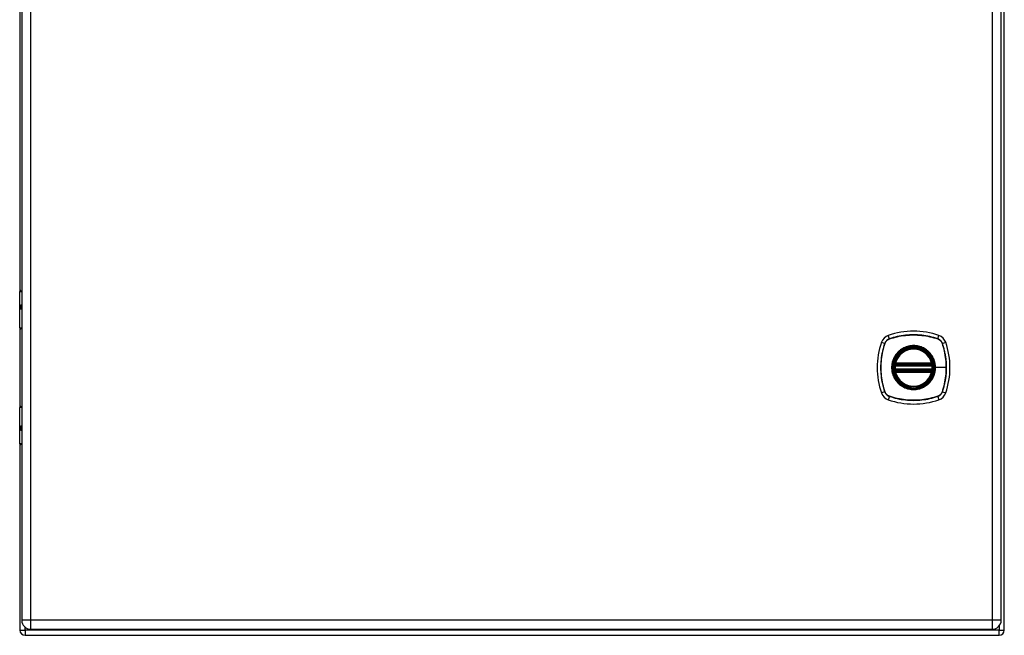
# Model space of a CAD drawing. Header units: inches. Extents: x 12 to 126, y 7 to 90.
# Tile 6 of 11: x 64 to 80, y 39 to 49. Entities that reach past the tile are written whole.
import ezdxf

# ---------------------------------------------------------------- set-up
doc = ezdxf.new("R2010")
doc.units = ezdxf.units.IN
doc.header["$MEASUREMENT"] = 0
doc.layers.add('Visible Edges(ANSI)', color=7, linetype='Continuous', lineweight=25)
doc.layers.add('Visible Tangent Edges(ANSI)', color=7, linetype='Continuous', lineweight=25)

msp = doc.modelspace()

# ---------------------------------------------------------------- linework, layer by layer
at = {"layer": 'Visible Edges(ANSI)'}
for p, q in [((80.351, 39.181), (80.351, 59.013)), ((64.382, 58.852), (64.382, 39.341)), ((80.3, 39.341), (80.3, 58.852)), ((64.351, 53.508), (64.351, 44.686)), ((64.348, 44.091), (64.348, 44.676)), ((64.367, 44.695), (64.382, 44.695)), ((64.382, 44.451), (64.379, 44.451)), ((64.379, 44.408), (64.382, 44.408)), ((64.351, 44.082), (64.351, 42.809)), ((64.382, 44.075), (64.364, 44.075)), ((78.579, 43.485), (79.173, 43.485)), ((79.173, 43.406), (78.579, 43.406)), ((78.584, 43.505), (79.169, 43.505)), ((79.169, 43.386), (78.584, 43.386)), ((64.348, 42.215), (64.348, 42.8)), ((64.364, 42.816), (64.382, 42.816)), ((64.382, 42.483), (64.379, 42.483)), ((64.379, 42.44), (64.382, 42.44)), ((64.351, 42.205), (64.351, 39.181)), ((64.382, 42.195), (64.367, 42.195)), ((64.435, 39.097), (80.267, 39.097)), ((64.528, 39.195), (80.154, 39.195))]:
    msp.add_line(p, q, dxfattribs=at)
at = {"layer": 'Visible Edges(ANSI)', "flags": 128}
for points in [[(78.568, 43.499), (78.568, 43.499), (78.568, 43.498), (78.568, 43.498), (78.568, 43.498), (78.568, 43.497), (78.568, 43.497), (78.567, 43.496), (78.567, 43.495), (78.567, 43.494), (78.567, 43.494), (78.567, 43.493), (78.567, 43.491), (78.567, 43.49), (78.566, 43.489), (78.566, 43.488), (78.566, 43.486), (78.566, 43.485), (78.566, 43.483), (78.565, 43.482), (78.565, 43.48), (78.565, 43.479), (78.565, 43.477), (78.565, 43.476), (78.565, 43.474)], [(78.565, 43.417), (78.565, 43.415), (78.565, 43.414), (78.565, 43.412), (78.565, 43.41), (78.565, 43.409), (78.566, 43.407), (78.566, 43.406), (78.566, 43.405), (78.566, 43.403), (78.566, 43.402), (78.567, 43.401), (78.567, 43.399), (78.567, 43.398), (78.567, 43.397), (78.567, 43.396), (78.567, 43.396), (78.567, 43.395), (78.568, 43.394), (78.568, 43.394), (78.568, 43.393), (78.568, 43.393), (78.568, 43.392), (78.568, 43.392), (78.568, 43.392)], [(79.188, 43.474), (79.188, 43.476), (79.188, 43.477), (79.188, 43.479), (79.187, 43.48), (79.187, 43.482), (79.187, 43.483), (79.187, 43.485), (79.187, 43.486), (79.186, 43.488), (79.186, 43.489), (79.186, 43.49), (79.186, 43.491), (79.186, 43.493), (79.186, 43.494), (79.185, 43.494), (79.185, 43.495), (79.185, 43.496), (79.185, 43.497), (79.185, 43.497), (79.185, 43.498), (79.185, 43.498), (79.185, 43.498), (79.185, 43.499), (79.185, 43.499)], [(79.185, 43.392), (79.185, 43.392), (79.185, 43.392), (79.185, 43.393), (79.185, 43.393), (79.185, 43.394), (79.185, 43.394), (79.185, 43.395), (79.185, 43.396), (79.185, 43.396), (79.186, 43.397), (79.186, 43.398), (79.186, 43.399), (79.186, 43.401), (79.186, 43.402), (79.186, 43.403), (79.187, 43.405), (79.187, 43.406), (79.187, 43.407), (79.187, 43.409), (79.187, 43.41), (79.188, 43.412), (79.188, 43.414), (79.188, 43.415), (79.188, 43.417)]]:
    msp.add_lwpolyline(points, dxfattribs=at)
at = {"layer": 'Visible Edges(ANSI)'}
for radius in [0.32, 0.315]:
    msp.add_circle((78.876, 43.445), radius, dxfattribs=at)
for centre, radius, start, end in [((64.367, 44.676), 0.0197, 90, 180), ((64.364, 44.091), 0.0157, 180, 270), ((78.876, 42.756), 1.28, 71.2278, 108.7722), ((79.565, 43.445), 1.28, 161.2278, 198.7722), ((78.522, 43.8), 0.177, 108.7722, 161.2278), ((79.231, 43.8), 0.177, 18.7722, 71.2278), ((78.187, 43.445), 1.28, 341.2278, 18.7722), ((78.876, 43.445), 0.313, 13.6344, 166.3656), ((78.876, 43.445), 0.313, 174.7499, 185.2501), ((78.876, 43.445), 0.313, 166.3656, 170.216), ((78.579, 43.497), 0.0118, 170.216, 270), ((78.579, 43.394), 0.0118, 90, 189.784), ((78.876, 43.445), 0.313, 189.784, 193.6344), ((78.584, 43.516), 0.0118, 166.3656, 270), ((78.584, 43.374), 0.0118, 90, 193.6344), ((78.876, 43.445), 0.313, 193.6344, 346.3656), ((79.169, 43.516), 0.0118, 270, 13.6344), ((79.169, 43.374), 0.0118, 346.3656, 90), ((79.173, 43.497), 0.0118, 270, 9.784), ((79.173, 43.394), 0.0118, 350.216, 90), ((78.876, 43.445), 0.313, 9.784, 13.6344), ((78.876, 43.445), 0.313, 346.3656, 350.216), ((78.876, 43.445), 0.313, 354.7499, 5.2501), ((78.522, 43.091), 0.177, 198.7722, 251.2278), ((78.876, 44.134), 1.28, 251.2278, 288.7722), ((79.231, 43.091), 0.177, 288.7722, 341.2278), ((64.364, 42.8), 0.0157, 90, 180), ((64.367, 42.215), 0.0197, 180, 270), ((64.528, 39.341), 0.146, 180, 270), ((80.154, 39.341), 0.146, 270, 0), ((64.435, 39.181), 0.084, 180, 270), ((80.267, 39.181), 0.084, 270, 0)]:
    msp.add_arc(centre, radius, start, end, dxfattribs=at)
at = {"layer": 'Visible Tangent Edges(ANSI)'}
for p, q in [((64.528, 39.341), (64.528, 58.852)), ((80.154, 58.852), (80.154, 39.341)), ((64.382, 44.676), (64.348, 44.676)), ((64.37, 44.461), (64.382, 44.461)), ((64.382, 44.398), (64.37, 44.398)), ((64.348, 44.091), (64.382, 44.091)), ((78.354, 43.857), (78.409, 43.839)), ((78.483, 43.913), (78.465, 43.968)), ((78.484, 43.911), (78.484, 43.911)), ((79.268, 43.911), (79.269, 43.911)), ((79.269, 43.913), (79.288, 43.968)), ((79.344, 43.839), (79.399, 43.857)), ((78.411, 43.837), (78.411, 43.838)), ((79.342, 43.838), (79.342, 43.837)), ((78.576, 43.473), (78.565, 43.474)), ((78.576, 43.418), (78.565, 43.417)), ((78.574, 43.498), (78.568, 43.499)), ((78.568, 43.392), (78.574, 43.393)), ((78.572, 43.519), (78.584, 43.516)), ((78.584, 43.374), (78.572, 43.372)), ((78.576, 43.473), (79.176, 43.473)), ((79.176, 43.418), (78.576, 43.418)), ((78.579, 43.485), (78.579, 43.495)), ((78.579, 43.396), (78.579, 43.406)), ((78.584, 43.505), (78.584, 43.516)), ((79.169, 43.516), (78.584, 43.516)), ((78.584, 43.495), (78.584, 43.505)), ((78.584, 43.495), (79.169, 43.495)), ((78.584, 43.386), (78.584, 43.396)), ((79.169, 43.396), (78.584, 43.396)), ((78.584, 43.374), (78.584, 43.386)), ((78.584, 43.374), (79.169, 43.374)), ((79.169, 43.516), (79.18, 43.519)), ((79.169, 43.516), (79.169, 43.505)), ((79.169, 43.505), (79.169, 43.495)), ((79.169, 43.396), (79.169, 43.386)), ((79.169, 43.386), (79.169, 43.374)), ((79.18, 43.372), (79.169, 43.374)), ((79.173, 43.495), (79.173, 43.485)), ((79.173, 43.406), (79.173, 43.396)), ((79.188, 43.474), (79.176, 43.473)), ((79.188, 43.417), (79.176, 43.418)), ((79.185, 43.499), (79.179, 43.498)), ((79.179, 43.393), (79.185, 43.392)), ((79.228, 43.445), (79.233, 43.445)), ((79.407, 43.445), (79.233, 43.445)), ((78.409, 43.052), (78.354, 43.034)), ((78.411, 43.053), (78.411, 43.053)), ((79.342, 43.053), (79.342, 43.053)), ((79.344, 43.052), (79.399, 43.034)), ((78.483, 42.978), (78.465, 42.923)), ((78.484, 42.98), (78.484, 42.98)), ((79.269, 42.98), (79.268, 42.98)), ((79.269, 42.978), (79.288, 42.923)), ((64.382, 42.8), (64.348, 42.8)), ((64.37, 42.493), (64.382, 42.493)), ((64.382, 42.43), (64.37, 42.43)), ((64.348, 42.215), (64.382, 42.215)), ((64.528, 39.341), (64.382, 39.341)), ((64.435, 39.181), (64.435, 39.229)), ((64.528, 39.195), (64.528, 39.341)), ((80.154, 39.341), (64.528, 39.341)), ((80.154, 39.341), (80.154, 39.195)), ((80.3, 39.341), (80.154, 39.341)), ((80.267, 39.248), (80.267, 39.181)), ((64.351, 39.181), (64.435, 39.181)), ((80.267, 39.181), (64.435, 39.181)), ((64.435, 39.181), (64.435, 39.097)), ((80.267, 39.181), (80.351, 39.181)), ((80.267, 39.097), (80.267, 39.181))]:
    msp.add_line(p, q, dxfattribs=at)
at = {"layer": 'Visible Tangent Edges(ANSI)', "flags": 128}
for points in [[(64.37, 44.461), (64.368, 44.461), (64.366, 44.46), (64.364, 44.459), (64.363, 44.457), (64.361, 44.455), (64.36, 44.453), (64.359, 44.449), (64.358, 44.446), (64.357, 44.442), (64.357, 44.438), (64.356, 44.434), (64.356, 44.43), (64.356, 44.425), (64.357, 44.421), (64.357, 44.417), (64.358, 44.413), (64.359, 44.41), (64.36, 44.407), (64.361, 44.404), (64.363, 44.402), (64.365, 44.4), (64.366, 44.399), (64.368, 44.398), (64.37, 44.398)], [(64.379, 44.408), (64.377, 44.408), (64.375, 44.409), (64.373, 44.41), (64.372, 44.411), (64.37, 44.412), (64.369, 44.414), (64.368, 44.416), (64.367, 44.418), (64.367, 44.421), (64.366, 44.424), (64.366, 44.427), (64.366, 44.43), (64.366, 44.433), (64.366, 44.436), (64.367, 44.438), (64.367, 44.441), (64.368, 44.443), (64.369, 44.445), (64.37, 44.447), (64.372, 44.449), (64.373, 44.45), (64.375, 44.451), (64.377, 44.451), (64.379, 44.451)], [(78.483, 43.913), (78.479, 43.912), (78.475, 43.91), (78.471, 43.908), (78.466, 43.906), (78.462, 43.904), (78.459, 43.901), (78.455, 43.899), (78.451, 43.896), (78.447, 43.894), (78.444, 43.891), (78.44, 43.888), (78.437, 43.885), (78.434, 43.881), (78.431, 43.878), (78.428, 43.874), (78.425, 43.871), (78.423, 43.867), (78.42, 43.863), (78.418, 43.859), (78.416, 43.855), (78.414, 43.851), (78.412, 43.847), (78.41, 43.843), (78.409, 43.839)], [(78.411, 43.838), (78.412, 43.842), (78.414, 43.846), (78.416, 43.85), (78.418, 43.854), (78.42, 43.858), (78.422, 43.862), (78.425, 43.866), (78.427, 43.869), (78.43, 43.873), (78.433, 43.876), (78.436, 43.88), (78.439, 43.883), (78.442, 43.886), (78.445, 43.889), (78.449, 43.892), (78.452, 43.894), (78.456, 43.897), (78.46, 43.899), (78.464, 43.902), (78.468, 43.904), (78.472, 43.906), (78.476, 43.908), (78.48, 43.909), (78.484, 43.911)], [(79.269, 43.913), (79.238, 43.923), (79.206, 43.933), (79.173, 43.941), (79.141, 43.949), (79.108, 43.956), (79.075, 43.961), (79.042, 43.966), (79.009, 43.97), (78.976, 43.974), (78.942, 43.976), (78.909, 43.977), (78.876, 43.978), (78.842, 43.977), (78.809, 43.976), (78.776, 43.973), (78.743, 43.97), (78.71, 43.966), (78.677, 43.961), (78.644, 43.955), (78.611, 43.949), (78.579, 43.941), (78.547, 43.933), (78.515, 43.923), (78.483, 43.913)], [(78.484, 43.911), (78.516, 43.921), (78.548, 43.931), (78.58, 43.939), (78.612, 43.947), (78.644, 43.954), (78.677, 43.96), (78.71, 43.965), (78.743, 43.969), (78.776, 43.972), (78.809, 43.974), (78.842, 43.976), (78.876, 43.976), (78.909, 43.976), (78.942, 43.974), (78.975, 43.972), (79.008, 43.969), (79.042, 43.965), (79.075, 43.96), (79.108, 43.954), (79.14, 43.947), (79.173, 43.939), (79.205, 43.931), (79.237, 43.921), (79.268, 43.911)], [(79.344, 43.839), (79.342, 43.843), (79.341, 43.847), (79.339, 43.851), (79.337, 43.855), (79.335, 43.859), (79.332, 43.863), (79.33, 43.867), (79.327, 43.871), (79.324, 43.874), (79.322, 43.878), (79.319, 43.881), (79.315, 43.885), (79.312, 43.888), (79.309, 43.891), (79.305, 43.894), (79.302, 43.896), (79.298, 43.899), (79.294, 43.901), (79.29, 43.904), (79.286, 43.906), (79.282, 43.908), (79.278, 43.91), (79.274, 43.912), (79.269, 43.913)], [(79.269, 43.911), (79.273, 43.909), (79.277, 43.908), (79.281, 43.906), (79.285, 43.904), (79.289, 43.902), (79.293, 43.899), (79.297, 43.897), (79.3, 43.894), (79.304, 43.892), (79.307, 43.889), (79.31, 43.886), (79.314, 43.883), (79.317, 43.88), (79.32, 43.876), (79.323, 43.873), (79.325, 43.869), (79.328, 43.866), (79.33, 43.862), (79.333, 43.858), (79.335, 43.854), (79.337, 43.85), (79.339, 43.846), (79.34, 43.842), (79.342, 43.838)], [(78.409, 43.839), (78.398, 43.807), (78.389, 43.775), (78.381, 43.743), (78.373, 43.71), (78.366, 43.677), (78.36, 43.644), (78.355, 43.611), (78.351, 43.578), (78.348, 43.545), (78.346, 43.511), (78.345, 43.478), (78.344, 43.445), (78.345, 43.411), (78.346, 43.378), (78.348, 43.345), (78.351, 43.312), (78.356, 43.279), (78.36, 43.246), (78.366, 43.213), (78.373, 43.18), (78.381, 43.148), (78.389, 43.116), (78.398, 43.084), (78.409, 43.052)], [(78.411, 43.053), (78.4, 43.085), (78.391, 43.117), (78.382, 43.149), (78.375, 43.181), (78.368, 43.214), (78.362, 43.246), (78.357, 43.279), (78.353, 43.312), (78.35, 43.345), (78.347, 43.378), (78.346, 43.412), (78.345, 43.445), (78.346, 43.478), (78.347, 43.511), (78.35, 43.544), (78.353, 43.578), (78.357, 43.611), (78.362, 43.644), (78.368, 43.677), (78.375, 43.709), (78.382, 43.742), (78.391, 43.774), (78.4, 43.806), (78.411, 43.837)], [(79.228, 43.445), (79.216, 43.354), (79.181, 43.269), (79.125, 43.196), (79.052, 43.14), (78.967, 43.105), (78.876, 43.093), (78.785, 43.105), (78.7, 43.141), (78.627, 43.197), (78.571, 43.269), (78.536, 43.354), (78.524, 43.446), (78.536, 43.537), (78.571, 43.622), (78.627, 43.695), (78.7, 43.751), (78.785, 43.786), (78.876, 43.798), (78.968, 43.786), (79.053, 43.75), (79.126, 43.694), (79.181, 43.622), (79.216, 43.537), (79.228, 43.445)], [(78.649, 43.72), (78.647, 43.718), (78.644, 43.716), (78.642, 43.715), (78.64, 43.713), (78.638, 43.711), (78.636, 43.709), (78.634, 43.707), (78.632, 43.705), (78.63, 43.703), (78.628, 43.702), (78.626, 43.7), (78.624, 43.698), (78.622, 43.696), (78.62, 43.694), (78.618, 43.692), (78.616, 43.69), (78.615, 43.688), (78.613, 43.686), (78.611, 43.684), (78.609, 43.681), (78.607, 43.679), (78.605, 43.677), (78.603, 43.675), (78.602, 43.673)], [(79.104, 43.72), (79.088, 43.733), (79.071, 43.744), (79.053, 43.755), (79.035, 43.765), (79.016, 43.773), (78.997, 43.781), (78.978, 43.788), (78.958, 43.793), (78.938, 43.797), (78.917, 43.8), (78.897, 43.802), (78.876, 43.802), (78.856, 43.802), (78.835, 43.8), (78.815, 43.797), (78.794, 43.793), (78.775, 43.787), (78.755, 43.781), (78.736, 43.773), (78.717, 43.765), (78.699, 43.755), (78.682, 43.744), (78.665, 43.733), (78.649, 43.72)], [(79.151, 43.673), (79.149, 43.675), (79.147, 43.677), (79.146, 43.679), (79.144, 43.681), (79.142, 43.684), (79.14, 43.686), (79.138, 43.688), (79.136, 43.69), (79.134, 43.692), (79.132, 43.694), (79.13, 43.696), (79.128, 43.698), (79.126, 43.7), (79.125, 43.702), (79.123, 43.703), (79.12, 43.705), (79.118, 43.707), (79.116, 43.709), (79.114, 43.711), (79.112, 43.713), (79.11, 43.715), (79.108, 43.716), (79.106, 43.718), (79.104, 43.72)], [(79.342, 43.837), (79.347, 43.822), (79.352, 43.806), (79.357, 43.79), (79.362, 43.774), (79.366, 43.758), (79.37, 43.742), (79.374, 43.726), (79.378, 43.71), (79.381, 43.693), (79.385, 43.677), (79.388, 43.661), (79.391, 43.644), (79.393, 43.628), (79.396, 43.611), (79.398, 43.595), (79.4, 43.578), (79.402, 43.562), (79.403, 43.545), (79.404, 43.529), (79.405, 43.512), (79.406, 43.495), (79.407, 43.479), (79.407, 43.462), (79.407, 43.445)], [(79.344, 43.052), (79.354, 43.084), (79.363, 43.116), (79.372, 43.148), (79.38, 43.181), (79.386, 43.214), (79.392, 43.246), (79.397, 43.28), (79.401, 43.313), (79.404, 43.346), (79.407, 43.379), (79.408, 43.413), (79.408, 43.446), (79.408, 43.479), (79.407, 43.512), (79.404, 43.546), (79.401, 43.579), (79.397, 43.612), (79.392, 43.645), (79.386, 43.678), (79.38, 43.71), (79.372, 43.743), (79.363, 43.775), (79.354, 43.807), (79.344, 43.839)], [(78.602, 43.673), (78.589, 43.657), (78.577, 43.64), (78.567, 43.622), (78.557, 43.604), (78.548, 43.586), (78.541, 43.566), (78.534, 43.547), (78.529, 43.527), (78.525, 43.507), (78.522, 43.486), (78.52, 43.466), (78.519, 43.445), (78.52, 43.425), (78.522, 43.404), (78.525, 43.384), (78.529, 43.364), (78.534, 43.344), (78.541, 43.324), (78.548, 43.305), (78.557, 43.286), (78.567, 43.268), (78.577, 43.251), (78.589, 43.234), (78.602, 43.218)], [(79.233, 43.445), (79.233, 43.456), (79.233, 43.466), (79.232, 43.476), (79.231, 43.486), (79.229, 43.497), (79.228, 43.507), (79.226, 43.517), (79.224, 43.527), (79.221, 43.537), (79.218, 43.547), (79.215, 43.557), (79.212, 43.566), (79.208, 43.576), (79.204, 43.586), (79.2, 43.595), (79.196, 43.604), (79.191, 43.613), (79.186, 43.622), (79.181, 43.631), (79.175, 43.64), (79.17, 43.649), (79.164, 43.657), (79.157, 43.665), (79.151, 43.673)], [(78.572, 43.519), (78.572, 43.518), (78.572, 43.517), (78.572, 43.516), (78.571, 43.515), (78.571, 43.515), (78.571, 43.514), (78.571, 43.513), (78.571, 43.512), (78.571, 43.511), (78.571, 43.51), (78.571, 43.509), (78.571, 43.508), (78.571, 43.507), (78.571, 43.506), (78.571, 43.505), (78.572, 43.504), (78.572, 43.503), (78.572, 43.502), (78.572, 43.502), (78.572, 43.501), (78.573, 43.5), (78.573, 43.499), (78.573, 43.498), (78.574, 43.498)], [(78.574, 43.393), (78.573, 43.393), (78.573, 43.392), (78.573, 43.391), (78.572, 43.39), (78.572, 43.389), (78.572, 43.388), (78.572, 43.388), (78.572, 43.387), (78.571, 43.386), (78.571, 43.385), (78.571, 43.384), (78.571, 43.383), (78.571, 43.382), (78.571, 43.381), (78.571, 43.38), (78.571, 43.379), (78.571, 43.378), (78.571, 43.377), (78.571, 43.376), (78.571, 43.375), (78.572, 43.374), (78.572, 43.374), (78.572, 43.373), (78.572, 43.372)], [(78.574, 43.498), (78.574, 43.497), (78.574, 43.497), (78.574, 43.497), (78.575, 43.497), (78.575, 43.497), (78.575, 43.497), (78.575, 43.497), (78.575, 43.496), (78.576, 43.496), (78.576, 43.496), (78.576, 43.496), (78.576, 43.496), (78.577, 43.496), (78.577, 43.496), (78.577, 43.496), (78.577, 43.495), (78.578, 43.495), (78.578, 43.495), (78.578, 43.495), (78.578, 43.495), (78.579, 43.495), (78.579, 43.495), (78.579, 43.495), (78.579, 43.495)], [(78.579, 43.396), (78.579, 43.396), (78.579, 43.396), (78.579, 43.396), (78.578, 43.396), (78.578, 43.396), (78.578, 43.396), (78.578, 43.396), (78.577, 43.395), (78.577, 43.395), (78.577, 43.395), (78.577, 43.395), (78.576, 43.395), (78.576, 43.395), (78.576, 43.395), (78.576, 43.395), (78.575, 43.394), (78.575, 43.394), (78.575, 43.394), (78.575, 43.394), (78.575, 43.394), (78.574, 43.394), (78.574, 43.394), (78.574, 43.393), (78.574, 43.393)], [(78.576, 43.473), (78.577, 43.474), (78.577, 43.475), (78.577, 43.475), (78.577, 43.476), (78.577, 43.477), (78.577, 43.478), (78.578, 43.478), (78.578, 43.479), (78.578, 43.48), (78.578, 43.48), (78.578, 43.481), (78.578, 43.481), (78.579, 43.482), (78.579, 43.482), (78.579, 43.483), (78.579, 43.483), (78.579, 43.484), (78.579, 43.484), (78.579, 43.484), (78.579, 43.484), (78.579, 43.485), (78.579, 43.485), (78.579, 43.485), (78.579, 43.485)], [(78.579, 43.406), (78.579, 43.406), (78.579, 43.406), (78.579, 43.406), (78.579, 43.406), (78.579, 43.407), (78.579, 43.407), (78.579, 43.407), (78.579, 43.408), (78.579, 43.408), (78.579, 43.409), (78.579, 43.409), (78.578, 43.41), (78.578, 43.41), (78.578, 43.411), (78.578, 43.411), (78.578, 43.412), (78.578, 43.413), (78.577, 43.413), (78.577, 43.414), (78.577, 43.415), (78.577, 43.416), (78.577, 43.416), (78.577, 43.417), (78.576, 43.418)], [(78.579, 43.495), (78.58, 43.495), (78.58, 43.495), (78.58, 43.495), (78.58, 43.495), (78.58, 43.495), (78.581, 43.495), (78.581, 43.495), (78.581, 43.495), (78.581, 43.495), (78.581, 43.495), (78.581, 43.495), (78.582, 43.495), (78.582, 43.495), (78.582, 43.495), (78.582, 43.495), (78.582, 43.495), (78.582, 43.495), (78.583, 43.495), (78.583, 43.495), (78.583, 43.495), (78.583, 43.495), (78.583, 43.495), (78.583, 43.495), (78.584, 43.495)], [(78.584, 43.396), (78.583, 43.396), (78.583, 43.396), (78.583, 43.396), (78.583, 43.396), (78.583, 43.396), (78.583, 43.396), (78.582, 43.396), (78.582, 43.396), (78.582, 43.396), (78.582, 43.396), (78.582, 43.396), (78.582, 43.396), (78.581, 43.396), (78.581, 43.396), (78.581, 43.396), (78.581, 43.396), (78.581, 43.396), (78.581, 43.396), (78.58, 43.396), (78.58, 43.396), (78.58, 43.396), (78.58, 43.396), (78.58, 43.396), (78.579, 43.396)], [(79.151, 43.218), (79.157, 43.226), (79.164, 43.234), (79.17, 43.242), (79.175, 43.251), (79.181, 43.26), (79.186, 43.269), (79.191, 43.278), (79.196, 43.287), (79.2, 43.296), (79.204, 43.305), (79.208, 43.315), (79.212, 43.324), (79.215, 43.334), (79.218, 43.344), (79.221, 43.354), (79.224, 43.364), (79.226, 43.374), (79.228, 43.384), (79.229, 43.394), (79.231, 43.404), (79.232, 43.415), (79.233, 43.425), (79.233, 43.435), (79.233, 43.445)], [(79.169, 43.495), (79.169, 43.495), (79.169, 43.495), (79.17, 43.495), (79.17, 43.495), (79.17, 43.495), (79.17, 43.495), (79.17, 43.495), (79.17, 43.495), (79.171, 43.495), (79.171, 43.495), (79.171, 43.495), (79.171, 43.495), (79.171, 43.495), (79.171, 43.495), (79.172, 43.495), (79.172, 43.495), (79.172, 43.495), (79.172, 43.495), (79.172, 43.495), (79.172, 43.495), (79.173, 43.495), (79.173, 43.495), (79.173, 43.495), (79.173, 43.495)], [(79.173, 43.396), (79.173, 43.396), (79.173, 43.396), (79.173, 43.396), (79.172, 43.396), (79.172, 43.396), (79.172, 43.396), (79.172, 43.396), (79.172, 43.396), (79.172, 43.396), (79.171, 43.396), (79.171, 43.396), (79.171, 43.396), (79.171, 43.396), (79.171, 43.396), (79.171, 43.396), (79.17, 43.396), (79.17, 43.396), (79.17, 43.396), (79.17, 43.396), (79.17, 43.396), (79.17, 43.396), (79.169, 43.396), (79.169, 43.396), (79.169, 43.396)], [(79.173, 43.495), (79.173, 43.495), (79.174, 43.495), (79.174, 43.495), (79.174, 43.495), (79.174, 43.495), (79.175, 43.495), (79.175, 43.495), (79.175, 43.495), (79.175, 43.496), (79.176, 43.496), (79.176, 43.496), (79.176, 43.496), (79.176, 43.496), (79.177, 43.496), (79.177, 43.496), (79.177, 43.496), (79.177, 43.497), (79.178, 43.497), (79.178, 43.497), (79.178, 43.497), (79.178, 43.497), (79.178, 43.497), (79.179, 43.497), (79.179, 43.498)], [(79.173, 43.485), (79.173, 43.485), (79.173, 43.485), (79.173, 43.485), (79.173, 43.484), (79.173, 43.484), (79.173, 43.484), (79.174, 43.484), (79.174, 43.483), (79.174, 43.483), (79.174, 43.482), (79.174, 43.482), (79.174, 43.481), (79.174, 43.481), (79.175, 43.48), (79.175, 43.48), (79.175, 43.479), (79.175, 43.478), (79.175, 43.478), (79.175, 43.477), (79.176, 43.476), (79.176, 43.475), (79.176, 43.475), (79.176, 43.474), (79.176, 43.473)], [(79.176, 43.418), (79.176, 43.417), (79.176, 43.416), (79.176, 43.416), (79.176, 43.415), (79.175, 43.414), (79.175, 43.413), (79.175, 43.413), (79.175, 43.412), (79.175, 43.411), (79.175, 43.411), (79.174, 43.41), (79.174, 43.41), (79.174, 43.409), (79.174, 43.409), (79.174, 43.408), (79.174, 43.408), (79.174, 43.407), (79.173, 43.407), (79.173, 43.407), (79.173, 43.406), (79.173, 43.406), (79.173, 43.406), (79.173, 43.406), (79.173, 43.406)], [(79.179, 43.393), (79.179, 43.393), (79.178, 43.394), (79.178, 43.394), (79.178, 43.394), (79.178, 43.394), (79.178, 43.394), (79.177, 43.394), (79.177, 43.394), (79.177, 43.395), (79.177, 43.395), (79.176, 43.395), (79.176, 43.395), (79.176, 43.395), (79.176, 43.395), (79.175, 43.395), (79.175, 43.395), (79.175, 43.396), (79.175, 43.396), (79.174, 43.396), (79.174, 43.396), (79.174, 43.396), (79.174, 43.396), (79.173, 43.396), (79.173, 43.396)], [(79.179, 43.498), (79.179, 43.498), (79.18, 43.499), (79.18, 43.5), (79.18, 43.501), (79.18, 43.502), (79.181, 43.502), (79.181, 43.503), (79.181, 43.504), (79.181, 43.505), (79.181, 43.506), (79.181, 43.507), (79.182, 43.508), (79.182, 43.509), (79.182, 43.51), (79.182, 43.511), (79.182, 43.512), (79.182, 43.513), (79.181, 43.514), (79.181, 43.515), (79.181, 43.515), (79.181, 43.516), (79.181, 43.517), (79.181, 43.518), (79.18, 43.519)], [(79.18, 43.372), (79.181, 43.373), (79.181, 43.374), (79.181, 43.374), (79.181, 43.375), (79.181, 43.376), (79.181, 43.377), (79.182, 43.378), (79.182, 43.379), (79.182, 43.38), (79.182, 43.381), (79.182, 43.382), (79.182, 43.383), (79.181, 43.384), (79.181, 43.385), (79.181, 43.386), (79.181, 43.387), (79.181, 43.388), (79.181, 43.388), (79.18, 43.389), (79.18, 43.39), (79.18, 43.391), (79.18, 43.392), (79.179, 43.393), (79.179, 43.393)], [(79.407, 43.445), (79.407, 43.429), (79.407, 43.412), (79.406, 43.396), (79.405, 43.379), (79.404, 43.363), (79.403, 43.346), (79.402, 43.329), (79.4, 43.313), (79.398, 43.296), (79.396, 43.28), (79.393, 43.263), (79.391, 43.247), (79.388, 43.23), (79.385, 43.214), (79.381, 43.198), (79.378, 43.181), (79.374, 43.165), (79.37, 43.149), (79.366, 43.133), (79.362, 43.117), (79.357, 43.101), (79.352, 43.085), (79.347, 43.069), (79.342, 43.053)], [(78.602, 43.218), (78.603, 43.216), (78.605, 43.214), (78.607, 43.212), (78.609, 43.209), (78.611, 43.207), (78.613, 43.205), (78.615, 43.203), (78.616, 43.201), (78.618, 43.199), (78.62, 43.197), (78.622, 43.195), (78.624, 43.193), (78.626, 43.191), (78.628, 43.189), (78.63, 43.187), (78.632, 43.186), (78.634, 43.184), (78.636, 43.182), (78.638, 43.18), (78.64, 43.178), (78.642, 43.176), (78.644, 43.174), (78.647, 43.173), (78.649, 43.171)], [(79.104, 43.171), (79.106, 43.173), (79.108, 43.174), (79.11, 43.176), (79.112, 43.178), (79.114, 43.18), (79.116, 43.182), (79.118, 43.184), (79.12, 43.186), (79.122, 43.187), (79.124, 43.189), (79.126, 43.191), (79.128, 43.193), (79.13, 43.195), (79.132, 43.197), (79.134, 43.199), (79.136, 43.201), (79.138, 43.203), (79.14, 43.205), (79.142, 43.207), (79.144, 43.209), (79.146, 43.212), (79.147, 43.214), (79.149, 43.216), (79.151, 43.218)], [(78.409, 43.052), (78.41, 43.048), (78.412, 43.044), (78.414, 43.04), (78.416, 43.036), (78.418, 43.032), (78.42, 43.028), (78.423, 43.024), (78.425, 43.02), (78.428, 43.017), (78.431, 43.013), (78.434, 43.01), (78.437, 43.006), (78.44, 43.003), (78.444, 43), (78.447, 42.997), (78.451, 42.995), (78.455, 42.992), (78.459, 42.989), (78.462, 42.987), (78.466, 42.985), (78.471, 42.983), (78.475, 42.981), (78.479, 42.979), (78.483, 42.978)], [(78.484, 42.98), (78.48, 42.981), (78.476, 42.983), (78.472, 42.985), (78.468, 42.987), (78.464, 42.989), (78.46, 42.991), (78.456, 42.994), (78.452, 42.996), (78.449, 42.999), (78.445, 43.002), (78.442, 43.005), (78.439, 43.008), (78.436, 43.011), (78.433, 43.015), (78.43, 43.018), (78.427, 43.022), (78.425, 43.025), (78.422, 43.029), (78.42, 43.033), (78.418, 43.037), (78.416, 43.041), (78.414, 43.045), (78.412, 43.049), (78.411, 43.053)], [(78.649, 43.171), (78.665, 43.158), (78.682, 43.147), (78.699, 43.136), (78.718, 43.126), (78.736, 43.117), (78.755, 43.11), (78.775, 43.103), (78.795, 43.098), (78.815, 43.094), (78.835, 43.091), (78.856, 43.089), (78.876, 43.089), (78.897, 43.089), (78.917, 43.091), (78.938, 43.094), (78.958, 43.098), (78.978, 43.103), (78.997, 43.11), (79.017, 43.117), (79.035, 43.126), (79.053, 43.136), (79.071, 43.147), (79.088, 43.158), (79.104, 43.171)], [(79.342, 43.053), (79.34, 43.049), (79.339, 43.045), (79.337, 43.041), (79.335, 43.037), (79.333, 43.033), (79.33, 43.029), (79.328, 43.025), (79.325, 43.022), (79.323, 43.018), (79.32, 43.015), (79.317, 43.011), (79.314, 43.008), (79.31, 43.005), (79.307, 43.002), (79.304, 42.999), (79.3, 42.996), (79.297, 42.994), (79.293, 42.991), (79.289, 42.989), (79.285, 42.987), (79.281, 42.985), (79.277, 42.983), (79.273, 42.981), (79.269, 42.98)], [(79.269, 42.978), (79.274, 42.979), (79.278, 42.981), (79.282, 42.983), (79.286, 42.985), (79.29, 42.987), (79.294, 42.989), (79.298, 42.992), (79.302, 42.995), (79.305, 42.997), (79.309, 43), (79.312, 43.003), (79.315, 43.006), (79.319, 43.01), (79.322, 43.013), (79.324, 43.017), (79.327, 43.02), (79.33, 43.024), (79.332, 43.028), (79.335, 43.032), (79.337, 43.036), (79.339, 43.04), (79.341, 43.044), (79.342, 43.048), (79.344, 43.052)], [(78.483, 42.978), (78.515, 42.968), (78.547, 42.958), (78.579, 42.95), (78.612, 42.942), (78.645, 42.935), (78.677, 42.929), (78.711, 42.925), (78.744, 42.92), (78.777, 42.917), (78.81, 42.915), (78.844, 42.914), (78.877, 42.913), (78.91, 42.914), (78.944, 42.915), (78.977, 42.917), (79.01, 42.921), (79.043, 42.925), (79.076, 42.93), (79.109, 42.935), (79.141, 42.942), (79.174, 42.95), (79.206, 42.958), (79.238, 42.968), (79.269, 42.978)], [(79.268, 42.98), (79.237, 42.969), (79.205, 42.96), (79.173, 42.952), (79.141, 42.944), (79.108, 42.937), (79.075, 42.931), (79.043, 42.926), (79.01, 42.922), (78.977, 42.919), (78.943, 42.916), (78.91, 42.915), (78.877, 42.915), (78.844, 42.915), (78.811, 42.916), (78.777, 42.919), (78.744, 42.922), (78.711, 42.926), (78.678, 42.931), (78.645, 42.937), (78.612, 42.944), (78.58, 42.951), (78.548, 42.96), (78.516, 42.969), (78.484, 42.98)], [(64.37, 42.493), (64.368, 42.492), (64.366, 42.492), (64.365, 42.491), (64.363, 42.489), (64.361, 42.487), (64.36, 42.484), (64.359, 42.481), (64.358, 42.478), (64.357, 42.474), (64.357, 42.47), (64.356, 42.466), (64.356, 42.461), (64.356, 42.457), (64.357, 42.453), (64.357, 42.449), (64.358, 42.445), (64.359, 42.441), (64.36, 42.438), (64.361, 42.436), (64.363, 42.434), (64.364, 42.432), (64.366, 42.431), (64.368, 42.43), (64.37, 42.43)], [(64.379, 42.44), (64.377, 42.44), (64.375, 42.44), (64.373, 42.441), (64.372, 42.442), (64.37, 42.444), (64.369, 42.445), (64.368, 42.448), (64.367, 42.45), (64.367, 42.453), (64.366, 42.455), (64.366, 42.458), (64.366, 42.461), (64.366, 42.464), (64.366, 42.467), (64.367, 42.47), (64.367, 42.472), (64.368, 42.475), (64.369, 42.477), (64.37, 42.479), (64.372, 42.48), (64.373, 42.481), (64.375, 42.482), (64.377, 42.483), (64.379, 42.483)]]:
    msp.add_lwpolyline(points, dxfattribs=at)
at = {"layer": 'Visible Tangent Edges(ANSI)'}
for radius in [0.346, 0.342, 0.325, 0.324]:
    msp.add_circle((78.876, 43.445), radius, dxfattribs=at)
for start, end in [(13.6344, 166.3656), (174.7499, 185.2501), (193.6344, 346.3656), (354.7499, 5.2501)]:
    msp.add_arc((78.876, 43.445), 0.301, start, end, dxfattribs=at)
for centre, major_axis, ratio, start_param, end_param in [((64.379, 44.461), (0, -0.00984), 0.879139, 4.712389, 6.283185), ((64.379, 44.398), (0, 0.00984), 0.879139, 0, 1.570796), ((78.485, 43.908), (-0.00312, 0.00933), 0.002893, 1.047966, 1.288612), ((79.268, 43.908), (-0.00312, -0.00933), 0.002893, 1.85298, 2.093627), ((78.413, 43.837), (0.00933, -0.00312), 0.002893, 1.85298, 2.093627), ((79.339, 43.837), (-0.00933, -0.00312), 0.002893, 4.189559, 4.430205), ((78.568, 43.499), (0.00773, 0.00893), 0.431674, 4.96723, 6.283185), ((78.568, 43.392), (0.00773, -0.00893), 0.431674, 0, 1.315955), ((78.579, 43.493), (0.0021, 0.0116), 0.025638, 0, 1.426581), ((78.579, 43.398), (0.0021, -0.0116), 0.025638, 4.856604, 6.283185), ((79.173, 43.493), (-0.0021, 0.0116), 0.025638, 4.856604, 6.283185), ((79.173, 43.398), (-0.0021, -0.0116), 0.025638, 0, 1.426581), ((79.184, 43.499), (-0.00773, 0.00893), 0.431674, 0, 1.315955), ((79.184, 43.392), (-0.00773, -0.00893), 0.431674, 4.96723, 6.283185), ((78.413, 43.054), (0.00933, 0.00312), 0.002893, 4.189559, 4.430205), ((79.339, 43.054), (-0.00933, 0.00312), 0.002893, 1.85298, 2.093627), ((78.485, 42.983), (0.00312, 0.00933), 0.002893, 1.85298, 2.093627), ((79.268, 42.983), (-0.00312, 0.00933), 0.002893, 4.189559, 4.430205), ((64.379, 42.493), (0, -0.00984), 0.879139, 4.712389, 6.283185), ((64.379, 42.43), (0, 0.00984), 0.879139, 0, 1.570796)]:
    msp.add_ellipse(centre, major_axis=major_axis, ratio=ratio, start_param=start_param, end_param=end_param, dxfattribs=at)

doc.saveas('drawing.dxf')
